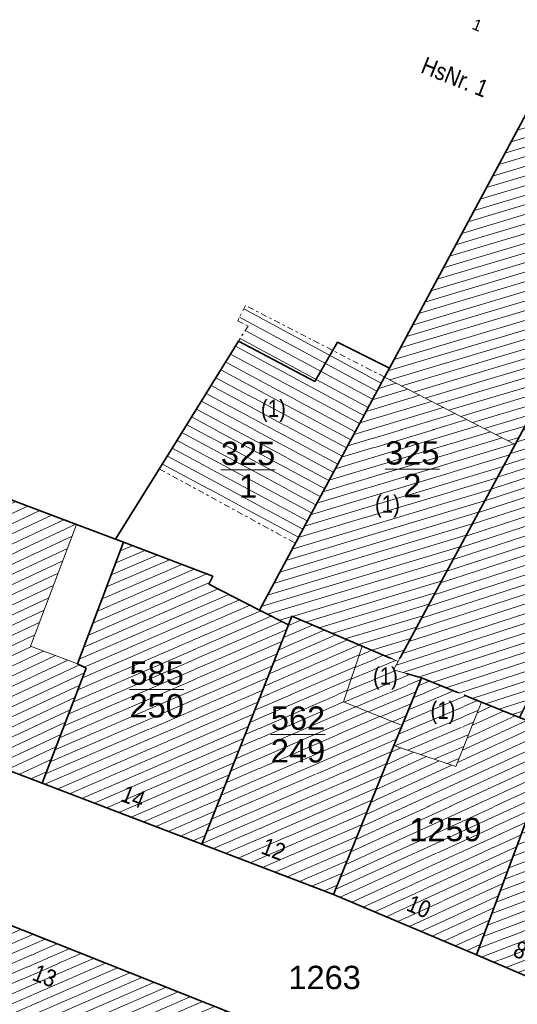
# Model space of a CAD drawing. Header units: metres. Extents: x 32365810 to 32367010, y 5620411 to 5622366.
# Tile 29 of 198: x 32365974 to 32365994, y 5622096 to 5622136. Entities that reach past the tile are written whole.
import ezdxf

# ---------------------------------------------------------------- set-up
doc = ezdxf.new("R2010")
doc.units = ezdxf.units.M
for name, pattern in [('1600.1047', [0]), ('1600.2028', [0]), ('1600.2505', [0]), ('1600.8201', [0.5, 0.25, -0.125, 0, -0.125])]:
    doc.linetypes.add(name, pattern=pattern)
doc.layers.get('0').update_dxf_attribs({"color": 1, "linetype": 'CONTINUOUS'})
for name, color, linetype in [('Ebene 32', 7, 'CONTINUOUS'), ('Flurstücke_Grenzpunkte', 11, 'CONTINUOUS'), ('Gebäude', 31, 'CONTINUOUS'), ('Lagebezeichnungen', 12, 'CONTINUOUS')]:
    doc.layers.add(name, color=color, linetype=linetype)
doc.styles.add('Flurstücksnummer - K 10 700', font='Arial.ttf')
doc.styles.add('Hausnummern NRW', font='Arial.ttf', dxfattribs={"width": 0.85})
doc.styles.add('Koordinaten der Kartenecken - N 6 380', font='Arial.ttf')

# ---------------------------------------------------------------- blocks, each defined once
blk = doc.blocks.new('O923')
at = {"layer": 'Flurstücke_Grenzpunkte', "color": 7, "linetype": '1600.2028', "lineweight": 35}
for p, q in [((32365995.527, 5622106.666), (32365992.176, 5622097.646)), ((32365995.527, 5622106.666), (32365999.238, 5622105.216)), ((32365995.24, 5622096.35), (32365999.238, 5622105.216)), ((32365992.176, 5622097.646), (32365995.24, 5622096.35))]:
    blk.add_line(p, q, dxfattribs=at)
at = {"layer": 'Flurstücke_Grenzpunkte', "color": 7, "lineweight": 18, "insert": (32365995.613, 5622101.336), "char_height": 0.95, "attachment_point": 8, "line_spacing_factor": 0.69, "style": 'Flurstücksnummer - K 10 700', "bg_fill": 2}
blk.add_mtext('1258', dxfattribs=at)
blk = doc.blocks.new('O968')
at = {"layer": 'Flurstücke_Grenzpunkte', "color": 7, "linetype": '1600.2028', "lineweight": 35}
for p, q in [((32365984.665, 5622111.432), (32365984.525, 5622111.077)), ((32365987.528, 5622110.211), (32365984.665, 5622111.432)), ((32365984.525, 5622111.077), (32365980.988, 5622102.155)), ((32365988.984, 5622109.591), (32365987.528, 5622110.211)), ((32365988.801, 5622109.251), (32365988.984, 5622109.591)), ((32365989.936, 5622108.92), (32365988.801, 5622109.251)), ((32365989.149, 5622106.979), (32365989.936, 5622108.92)), ((32365988.82, 5622106.167), (32365989.149, 5622106.979)), ((32365986.362, 5622100.105), (32365988.82, 5622106.167)), ((32365980.988, 5622102.155), (32365986.362, 5622100.105))]:
    blk.add_line(p, q, dxfattribs=at)
at = {"layer": 'Flurstücke_Grenzpunkte', "color": 7, "lineweight": 18, "insert": (32365984.909, 5622106.621), "char_height": 0.95, "attachment_point": 5, "line_spacing_factor": 0.69, "style": 'Flurstücksnummer - K 10 700', "bg_fill": 2}
blk.add_mtext('\\S562/249;', dxfattribs=at)
blk = doc.blocks.new('O982')
at = {"layer": 'Flurstücke_Grenzpunkte', "color": 7, "linetype": '1600.2028', "lineweight": 35}
for p, q in [((32365989.149, 5622106.979), (32365989.936, 5622108.92)), ((32365992.39, 5622107.93), (32365989.936, 5622108.92)), ((32365993.935, 5622107.308), (32365992.39, 5622107.93)), ((32365993.935, 5622107.308), (32365995.527, 5622106.666)), ((32365988.82, 5622106.167), (32365989.149, 5622106.979)), ((32365995.527, 5622106.666), (32365992.176, 5622097.646)), ((32365986.362, 5622100.105), (32365988.82, 5622106.167)), ((32365986.362, 5622100.105), (32365992.176, 5622097.646))]:
    blk.add_line(p, q, dxfattribs=at)
at = {"layer": 'Flurstücke_Grenzpunkte', "color": 7, "lineweight": 18, "insert": (32365990.917, 5622102.262), "char_height": 0.95, "attachment_point": 8, "line_spacing_factor": 0.69, "style": 'Flurstücksnummer - K 10 700', "bg_fill": 2}
blk.add_mtext('1259', dxfattribs=at)
blk = doc.blocks.new('O1065')
at = {"layer": 'Flurstücke_Grenzpunkte', "color": 7, "linetype": '1600.2028', "lineweight": 35}
for p, q in [((32365994.993, 5622133.359), (32365988.631, 5622121.531)), ((32366000.648, 5622131.201), (32365994.993, 5622133.359)), ((32365993.753, 5622118.426), (32366000.648, 5622131.201)), ((32365988.631, 5622121.531), (32365988.434, 5622121.164)), ((32365988.434, 5622121.164), (32365983.337, 5622111.685)), ((32365988.984, 5622109.591), (32365993.753, 5622118.426)), ((32365983.337, 5622111.685), (32365984.525, 5622111.077)), ((32365984.665, 5622111.432), (32365984.525, 5622111.077)), ((32365987.528, 5622110.211), (32365984.665, 5622111.432)), ((32365988.984, 5622109.591), (32365987.528, 5622110.211))]:
    blk.add_line(p, q, dxfattribs=at)
at = {"layer": 'Flurstücke_Grenzpunkte', "color": 7, "lineweight": 18, "insert": (32365989.565, 5622117.416), "char_height": 0.95, "attachment_point": 5, "line_spacing_factor": 0.69, "style": 'Flurstücksnummer - K 10 700', "bg_fill": 2}
blk.add_mtext('\\S325/2;', dxfattribs=at)
blk = doc.blocks.new('O1146')
at = {"layer": 'Flurstücke_Grenzpunkte', "color": 7, "linetype": '1600.2028', "lineweight": 35}
for p, q in [((32365967.082, 5622091.89), (32365970.728, 5622099.825)), ((32365983.436, 5622094.788), (32365970.728, 5622099.825)), ((32365989.335, 5622092.19), (32365983.436, 5622094.788)), ((32365985.091, 5622084.59), (32365989.335, 5622092.19)), ((32365963.371, 5622083.814), (32365967.082, 5622091.89)), ((32365983.402, 5622081.978), (32365985.091, 5622084.59)), ((32365963.371, 5622083.814), (32365974.469, 5622077.945)), ((32365983.049, 5622081.245), (32365983.402, 5622081.978)), ((32365979.429, 5622075.101), (32365983.049, 5622081.245)), ((32365974.469, 5622077.945), (32365978.028, 5622075.987)), ((32365978.028, 5622075.987), (32365979.429, 5622075.101))]:
    blk.add_line(p, q, dxfattribs=at)
at = {"layer": 'Flurstücke_Grenzpunkte', "color": 7, "lineweight": 18, "insert": (32365975.065, 5622087.68), "char_height": 0.95, "attachment_point": 8, "line_spacing_factor": 0.69, "style": 'Flurstücksnummer - K 10 700', "bg_fill": 2}
blk.add_mtext('1298', dxfattribs=at)
blk = doc.blocks.new('O1370')
at = {"layer": 'Flurstücke_Grenzpunkte', "color": 7, "linetype": '1600.2028', "lineweight": 35}
for p, q in [((32365971.001, 5622117.02), (32365967.461, 5622107.313)), ((32365972.837, 5622116.324), (32365971.001, 5622117.02)), ((32365975.893, 5622115.165), (32365972.837, 5622116.324)), ((32365977.481, 5622114.564), (32365975.893, 5622115.165)), ((32365975.924, 5622109.491), (32365977.805, 5622114.442)), ((32365977.805, 5622114.442), (32365977.481, 5622114.564)), ((32365974.484, 5622104.635), (32365976.285, 5622109.323)), ((32365976.285, 5622109.323), (32365975.924, 5622109.491)), ((32365967.461, 5622107.313), (32365974.484, 5622104.635))]:
    blk.add_line(p, q, dxfattribs=at)
at = {"layer": 'Flurstücke_Grenzpunkte', "color": 7, "lineweight": 18, "insert": (32365971.909, 5622112.448), "char_height": 0.95, "attachment_point": 5, "line_spacing_factor": 0.69, "style": 'Flurstücksnummer - K 10 700', "bg_fill": 2}
blk.add_mtext('\\S586/251;', dxfattribs=at)
blk = doc.blocks.new('O1409')
at = {"layer": 'Flurstücke_Grenzpunkte', "color": 7, "linetype": '1600.2028', "lineweight": 35}
for p, q in [((32365993.753, 5622118.426), (32366000.648, 5622131.201)), ((32366002.503, 5622130.493), (32366000.648, 5622131.201)), ((32366005.816, 5622129.229), (32366002.503, 5622130.493)), ((32366005.816, 5622129.229), (32365998.045, 5622114.014)), ((32365988.984, 5622109.591), (32365993.753, 5622118.426)), ((32365997.66, 5622114.182), (32365995.593, 5622110.65)), ((32365998.045, 5622114.014), (32365997.66, 5622114.182)), ((32365995.593, 5622110.65), (32365993.935, 5622107.308)), ((32365988.801, 5622109.251), (32365988.984, 5622109.591)), ((32365989.936, 5622108.92), (32365988.801, 5622109.251)), ((32365992.39, 5622107.93), (32365989.936, 5622108.92)), ((32365993.935, 5622107.308), (32365992.39, 5622107.93))]:
    blk.add_line(p, q, dxfattribs=at)
at = {"layer": 'Flurstücke_Grenzpunkte', "color": 7, "lineweight": 18, "insert": (32365996.787, 5622117.723), "char_height": 0.95, "attachment_point": 8, "line_spacing_factor": 0.69, "style": 'Flurstücksnummer - K 10 700', "bg_fill": 2}
blk.add_mtext('326', dxfattribs=at)
blk = doc.blocks.new('O1556')
at = {"layer": 'Flurstücke_Grenzpunkte', "color": 7, "linetype": '1600.2028', "lineweight": 35}
for p, q in [((32365967.461, 5622107.313), (32365974.484, 5622104.635)), ((32365980.988, 5622102.155), (32365974.484, 5622104.635)), ((32365980.988, 5622102.155), (32365986.362, 5622100.105)), ((32365986.362, 5622100.105), (32365992.176, 5622097.646)), ((32365983.436, 5622094.788), (32365970.728, 5622099.825)), ((32365992.176, 5622097.646), (32365995.24, 5622096.35))]:
    blk.add_line(p, q, dxfattribs=at)
at = {"layer": 'Flurstücke_Grenzpunkte', "color": 7, "lineweight": 18, "insert": (32365985.993, 5622096.242), "char_height": 0.95, "attachment_point": 8, "line_spacing_factor": 0.69, "style": 'Flurstücksnummer - K 10 700', "bg_fill": 2}
blk.add_mtext('1263', dxfattribs=at)
blk = doc.blocks.new('O1596')
at = {"layer": 'Flurstücke_Grenzpunkte', "color": 7, "linetype": '1600.2028', "lineweight": 35}
for p, q in [((32365982.488, 5622122.623), (32365979.813, 5622118.316)), ((32365985.593, 5622120.981), (32365982.488, 5622122.623)), ((32365986.512, 5622122.593), (32365985.593, 5622120.981)), ((32365988.631, 5622121.531), (32365986.512, 5622122.593)), ((32365988.631, 5622121.531), (32365988.434, 5622121.164)), ((32365988.434, 5622121.164), (32365983.337, 5622111.685)), ((32365979.813, 5622118.316), (32365977.481, 5622114.564)), ((32365977.805, 5622114.442), (32365977.481, 5622114.564)), ((32365977.805, 5622114.442), (32365981.442, 5622113.063)), ((32365981.442, 5622113.063), (32365981.272, 5622112.74)), ((32365981.272, 5622112.74), (32365983.337, 5622111.685))]:
    blk.add_line(p, q, dxfattribs=at)
at = {"layer": 'Flurstücke_Grenzpunkte', "color": 7, "lineweight": 18, "insert": (32365982.875, 5622117.395), "char_height": 0.95, "attachment_point": 5, "line_spacing_factor": 0.69, "style": 'Flurstücksnummer - K 10 700', "bg_fill": 2}
blk.add_mtext('\\S325/1;', dxfattribs=at)
blk = doc.blocks.new('O1971')
at = {"layer": 'Flurstücke_Grenzpunkte', "color": 7, "linetype": '1600.2028', "lineweight": 35}
for p, q in [((32365975.924, 5622109.491), (32365977.805, 5622114.442)), ((32365977.805, 5622114.442), (32365981.442, 5622113.063)), ((32365981.442, 5622113.063), (32365981.272, 5622112.74)), ((32365981.272, 5622112.74), (32365983.337, 5622111.685)), ((32365983.337, 5622111.685), (32365984.525, 5622111.077)), ((32365984.525, 5622111.077), (32365980.988, 5622102.155)), ((32365974.484, 5622104.635), (32365976.285, 5622109.323)), ((32365976.285, 5622109.323), (32365975.924, 5622109.491)), ((32365980.988, 5622102.155), (32365974.484, 5622104.635))]:
    blk.add_line(p, q, dxfattribs=at)
at = {"layer": 'Flurstücke_Grenzpunkte', "color": 7, "lineweight": 18, "insert": (32365979.153, 5622108.454), "char_height": 0.95, "attachment_point": 5, "line_spacing_factor": 0.69, "style": 'Flurstücksnummer - K 10 700', "bg_fill": 2}
blk.add_mtext('\\S585/250;', dxfattribs=at)
blk = doc.blocks.new('O2177')
at = {"layer": 'Gebäude', "color": 7, "linetype": '1600.2505', "lineweight": 18}
for p, q in [((32365970.728, 5622099.825), (32365967.082, 5622091.89)), ((32365983.436, 5622094.788), (32365970.728, 5622099.825)), ((32365989.335, 5622092.19), (32365983.436, 5622094.788)), ((32365985.091, 5622084.59), (32365989.335, 5622092.19)), ((32365967.082, 5622091.89), (32365963.371, 5622083.814)), ((32365983.402, 5622081.978), (32365985.091, 5622084.59)), ((32365963.371, 5622083.814), (32365974.469, 5622077.945)), ((32365983.049, 5622081.245), (32365983.402, 5622081.978)), ((32365979.429, 5622075.101), (32365983.049, 5622081.245)), ((32365974.469, 5622077.945), (32365978.028, 5622075.987)), ((32365978.028, 5622075.987), (32365979.429, 5622075.101))]:
    blk.add_line(p, q, dxfattribs=at)
at = {"layer": 'Lagebezeichnungen', "color": 7, "lineweight": 18, "char_height": 0.7, "attachment_point": 8, "line_spacing_factor": 0.69, "style": 'Hausnummern NRW', "bg_fill": 2}
for s, insert, rotation in [('13', (32365974.461, 5622096.464), 338.3901), ('11', (32365984.026, 5622092.612), 335.845)]:
    blk.add_mtext(s, dxfattribs=dict(at, insert=insert, rotation=rotation))
blk = doc.blocks.new('O2193')
at = {"layer": 'Gebäude', "color": 7, "linetype": '1600.2505', "lineweight": 18}
for p, q in [((32365977.805, 5622114.442), (32365975.924, 5622109.491)), ((32365981.442, 5622113.063), (32365977.805, 5622114.442)), ((32365981.272, 5622112.74), (32365981.442, 5622113.063)), ((32365983.337, 5622111.685), (32365981.272, 5622112.74)), ((32365984.525, 5622111.077), (32365983.337, 5622111.685)), ((32365980.988, 5622102.155), (32365984.525, 5622111.077)), ((32365976.285, 5622109.323), (32365974.484, 5622104.635)), ((32365975.924, 5622109.491), (32365976.285, 5622109.323)), ((32365974.484, 5622104.635), (32365980.988, 5622102.155))]:
    blk.add_line(p, q, dxfattribs=at)
at = {"layer": 'Lagebezeichnungen', "color": 7, "lineweight": 18, "insert": (32365978.074, 5622103.76), "char_height": 0.7, "attachment_point": 8, "rotation": 339.135, "line_spacing_factor": 0.69, "style": 'Hausnummern NRW', "bg_fill": 2}
blk.add_mtext('14', dxfattribs=at)
blk = doc.blocks.new('O2225')
at = {"layer": 'Gebäude', "color": 7, "linetype": '1600.2505', "lineweight": 18}
for p, q in [((32365994.993, 5622133.359), (32365988.631, 5622121.531)), ((32366000.648, 5622131.201), (32365994.993, 5622133.359)), ((32365993.753, 5622118.426), (32366000.648, 5622131.201)), ((32365988.631, 5622121.531), (32365988.434, 5622121.164)), ((32365988.434, 5622121.164), (32365993.753, 5622118.426))]:
    blk.add_line(p, q, dxfattribs=at)
at = {"layer": 'Lagebezeichnungen', "color": 7, "lineweight": 18, "insert": (32365996.978, 5622130.708), "char_height": 0.7, "attachment_point": 8, "rotation": 338.88, "line_spacing_factor": 0.69, "style": 'Hausnummern NRW', "bg_fill": 2}
blk.add_mtext('39', dxfattribs=at)
blk = doc.blocks.new('O2304')
at = {"layer": 'Gebäude', "color": 7, "linetype": '1600.2505', "lineweight": 18}
for p, q in [((32365971.001, 5622117.02), (32365967.461, 5622107.313)), ((32365972.837, 5622116.324), (32365971.001, 5622117.02)), ((32365975.893, 5622115.165), (32365972.837, 5622116.324)), ((32365974.015, 5622110.216), (32365975.893, 5622115.165)), ((32365975.924, 5622109.491), (32365974.015, 5622110.216)), ((32365976.285, 5622109.323), (32365974.484, 5622104.635)), ((32365975.924, 5622109.491), (32365976.285, 5622109.323)), ((32365967.461, 5622107.313), (32365974.484, 5622104.635))]:
    blk.add_line(p, q, dxfattribs=at)
at = {"layer": 'Lagebezeichnungen', "color": 7, "lineweight": 18, "insert": (32365970.884, 5622106.553), "char_height": 0.7, "attachment_point": 8, "rotation": 339.135, "line_spacing_factor": 0.69, "style": 'Hausnummern NRW', "bg_fill": 2}
blk.add_mtext('16', dxfattribs=at)
blk = doc.blocks.new('O2479')
at = {"layer": 'Gebäude', "color": 7, "linetype": '1600.2505', "lineweight": 18}
for p, q in [((32365987.528, 5622110.211), (32365986.76, 5622107.948)), ((32365988.984, 5622109.591), (32365987.528, 5622110.211)), ((32365988.801, 5622109.251), (32365988.984, 5622109.591)), ((32365989.936, 5622108.92), (32365988.801, 5622109.251)), ((32365989.149, 5622106.979), (32365989.936, 5622108.92)), ((32365986.76, 5622107.948), (32365989.149, 5622106.979))]:
    blk.add_line(p, q, dxfattribs=at)
at = {"layer": 'Ebene 32', "color": 7, "lineweight": 18, "insert": (32365988.47, 5622108.441), "char_height": 0.7, "attachment_point": 8, "line_spacing_factor": 0.69, "style": 'Hausnummern NRW', "bg_fill": 2}
blk.add_mtext('(1)', dxfattribs=at)
blk = doc.blocks.new('O2516')
at = {"layer": 'Gebäude', "color": 7, "linetype": '1600.2505', "lineweight": 18}
for p, q in [((32365993.753, 5622118.426), (32366000.648, 5622131.201)), ((32366002.503, 5622130.493), (32366000.648, 5622131.201)), ((32366005.816, 5622129.229), (32366002.503, 5622130.493)), ((32365998.045, 5622114.014), (32366005.816, 5622129.229)), ((32365993.753, 5622118.426), (32365988.984, 5622109.591)), ((32365995.593, 5622110.65), (32365997.66, 5622114.182)), ((32365997.66, 5622114.182), (32365998.045, 5622114.014)), ((32365993.935, 5622107.308), (32365995.593, 5622110.65)), ((32365988.801, 5622109.251), (32365988.984, 5622109.591)), ((32365989.936, 5622108.92), (32365988.801, 5622109.251)), ((32365989.936, 5622108.92), (32365992.39, 5622107.93)), ((32365992.39, 5622107.93), (32365993.935, 5622107.308))]:
    blk.add_line(p, q, dxfattribs=at)
at = {"layer": 'Lagebezeichnungen', "color": 7, "lineweight": 18, "insert": (32366002.495, 5622128.583), "char_height": 0.7, "attachment_point": 8, "rotation": 339.189, "line_spacing_factor": 0.69, "style": 'Hausnummern NRW', "bg_fill": 2}
blk.add_mtext('37', dxfattribs=at)
blk = doc.blocks.new('O2648')
at = {"layer": 'Gebäude', "color": 7, "linetype": '1600.2505', "lineweight": 18}
for p, q in [((32365984.665, 5622111.432), (32365984.525, 5622111.077)), ((32365987.528, 5622110.211), (32365984.665, 5622111.432)), ((32365980.988, 5622102.155), (32365984.525, 5622111.077)), ((32365987.528, 5622110.211), (32365986.76, 5622107.948)), ((32365986.76, 5622107.948), (32365989.149, 5622106.979)), ((32365988.82, 5622106.167), (32365989.149, 5622106.979)), ((32365986.362, 5622100.105), (32365988.82, 5622106.167)), ((32365980.988, 5622102.155), (32365986.362, 5622100.105))]:
    blk.add_line(p, q, dxfattribs=at)
at = {"layer": 'Lagebezeichnungen', "color": 7, "lineweight": 18, "insert": (32365983.791, 5622101.627), "char_height": 0.7, "attachment_point": 8, "rotation": 339.135, "line_spacing_factor": 0.69, "style": 'Hausnummern NRW', "bg_fill": 2}
blk.add_mtext('12', dxfattribs=at)
blk = doc.blocks.new('O2768')
at = {"layer": 'Gebäude', "color": 7, "linetype": '1600.8201', "lineweight": 18}
for p, q in [((32365982.771, 5622124.08), (32365982.453, 5622123.461)), ((32365988.434, 5622121.164), (32365982.771, 5622124.08)), ((32365982.453, 5622123.461), (32365982.873, 5622123.243)), ((32365982.873, 5622123.243), (32365982.488, 5622122.623)), ((32365982.488, 5622122.623), (32365979.813, 5622118.316)), ((32365984.797, 5622114.407), (32365988.434, 5622121.164)), ((32365979.813, 5622118.316), (32365979.27, 5622117.424)), ((32365979.27, 5622117.424), (32365984.797, 5622114.407))]:
    blk.add_line(p, q, dxfattribs=at)
at = {"layer": 'Ebene 32', "color": 7, "lineweight": 18, "insert": (32365983.909, 5622119.332), "char_height": 0.7, "attachment_point": 8, "line_spacing_factor": 0.69, "style": 'Hausnummern NRW', "bg_fill": 2}
blk.add_mtext('(1)', dxfattribs=at)
blk = doc.blocks.new('O3137')
at = {"layer": 'Gebäude', "color": 7, "linetype": '1600.2505', "lineweight": 18}
for p, q in [((32365992.39, 5622107.93), (32365991.338, 5622105.323)), ((32365992.39, 5622107.93), (32365993.935, 5622107.308)), ((32365995.527, 5622106.666), (32365993.935, 5622107.308)), ((32365992.176, 5622097.646), (32365995.527, 5622106.666)), ((32365986.362, 5622100.105), (32365988.82, 5622106.167)), ((32365991.338, 5622105.323), (32365988.82, 5622106.167)), ((32365986.362, 5622100.105), (32365992.176, 5622097.646))]:
    blk.add_line(p, q, dxfattribs=at)
at = {"layer": 'Lagebezeichnungen', "color": 7, "lineweight": 18, "insert": (32365989.7, 5622099.286), "char_height": 0.7, "attachment_point": 8, "rotation": 337.102, "line_spacing_factor": 0.69, "style": 'Hausnummern NRW', "bg_fill": 2}
blk.add_mtext('10', dxfattribs=at)
blk = doc.blocks.new('O3144')
at = {"layer": 'Gebäude', "color": 7, "linetype": '1600.2505', "lineweight": 18}
for p, q in [((32365989.149, 5622106.979), (32365989.936, 5622108.92)), ((32365989.936, 5622108.92), (32365992.39, 5622107.93)), ((32365992.39, 5622107.93), (32365991.338, 5622105.323)), ((32365988.82, 5622106.167), (32365989.149, 5622106.979)), ((32365991.338, 5622105.323), (32365988.82, 5622106.167))]:
    blk.add_line(p, q, dxfattribs=at)
at = {"layer": 'Ebene 32', "color": 7, "lineweight": 18, "insert": (32365990.815, 5622107.045), "char_height": 0.7, "attachment_point": 8, "line_spacing_factor": 0.69, "style": 'Hausnummern NRW', "bg_fill": 2}
blk.add_mtext('(1)', dxfattribs=at)
blk = doc.blocks.new('O3190')
at = {"layer": 'Gebäude', "color": 7, "linetype": '1600.2505', "lineweight": 18}
for p, q in [((32365992.176, 5622097.646), (32365995.527, 5622106.666)), ((32365999.238, 5622105.216), (32365995.527, 5622106.666)), ((32365999.238, 5622105.216), (32365995.24, 5622096.35)), ((32365992.176, 5622097.646), (32365995.24, 5622096.35))]:
    blk.add_line(p, q, dxfattribs=at)
at = {"layer": 'Lagebezeichnungen', "color": 7, "lineweight": 18, "insert": (32365993.83, 5622097.517), "char_height": 0.7, "attachment_point": 8, "rotation": 337.102, "line_spacing_factor": 0.69, "style": 'Hausnummern NRW', "bg_fill": 2}
blk.add_mtext('8', dxfattribs=at)
blk = doc.blocks.new('O3211')
at = {"layer": 'Gebäude', "color": 7, "linetype": '1600.2505', "lineweight": 18}
for p, q in [((32365988.434, 5622121.164), (32365983.337, 5622111.685)), ((32365988.434, 5622121.164), (32365993.753, 5622118.426)), ((32365993.753, 5622118.426), (32365988.984, 5622109.591)), ((32365984.525, 5622111.077), (32365983.337, 5622111.685)), ((32365984.665, 5622111.432), (32365984.525, 5622111.077)), ((32365987.528, 5622110.211), (32365984.665, 5622111.432)), ((32365988.984, 5622109.591), (32365987.528, 5622110.211))]:
    blk.add_line(p, q, dxfattribs=at)
at = {"layer": 'Ebene 32', "color": 7, "lineweight": 18, "insert": (32365988.554, 5622115.441), "char_height": 0.7, "attachment_point": 8, "line_spacing_factor": 0.69, "style": 'Hausnummern NRW', "bg_fill": 2}
blk.add_mtext('(1)', dxfattribs=at)
blk = doc.blocks.new('*X1089')
at = {"color": 253, "linetype": '1600.1047', "lineweight": 18, "true_color": 0xb2b2b2}
for p, q in [((32365970.525975, 5622099.385322), (32365971.153199, 5622099.656466)), ((32365970.057484, 5622098.365717), (32365972.139226, 5622099.26564)), ((32365970.29173, 5622098.87552), (32365971.646212, 5622099.461053)), ((32365969.588993, 5622097.346113), (32365973.125254, 5622098.874814)), ((32365969.823238, 5622097.855915), (32365972.63224, 5622099.070227)), ((32365969.120501, 5622096.326508), (32365974.111282, 5622098.483987)), ((32365969.354747, 5622096.83631), (32365973.618268, 5622098.6794)), ((32365968.65201, 5622095.306903), (32365975.097309, 5622098.093161)), ((32365968.886256, 5622095.816706), (32365974.604296, 5622098.288574)), ((32365968.183519, 5622094.287298), (32365976.083337, 5622097.702334)), ((32365968.417764, 5622094.797101), (32365975.590323, 5622097.897748)), ((32365967.715027, 5622093.267694), (32365977.069365, 5622097.311508)), ((32365967.949273, 5622093.777496), (32365976.576351, 5622097.506921)), ((32365967.246536, 5622092.248089), (32365978.055392, 5622096.920682)), ((32365967.480782, 5622092.757891), (32365977.562379, 5622097.116095)), ((32365966.778023, 5622091.228475), (32365979.04142, 5622096.529855)), ((32365967.012285, 5622091.738285), (32365978.548406, 5622096.725269)), ((32365966.309498, 5622090.208856), (32365980.027448, 5622096.139029)), ((32365966.54376, 5622090.718665), (32365979.534434, 5622096.334442)), ((32365965.840973, 5622089.189236), (32365981.013476, 5622095.748203)), ((32365966.075235, 5622089.699046), (32365980.520462, 5622095.943616)), ((32365965.372448, 5622088.169617), (32365981.999503, 5622095.357376)), ((32365965.606711, 5622088.679427), (32365981.506489, 5622095.552789)), ((32365964.903923, 5622087.149998), (32365982.985531, 5622094.96655)), ((32365965.138186, 5622087.659808), (32365982.492517, 5622095.161963)), ((32365964.435398, 5622086.130379), (32365983.944527, 5622094.564038)), ((32365964.669661, 5622086.640188), (32365983.476397, 5622094.770208)), ((32365963.966874, 5622085.11076), (32365984.880786, 5622094.151697)), ((32365964.201136, 5622085.620569), (32365984.412656, 5622094.357867)), ((32365963.498349, 5622084.09114), (32365985.817044, 5622093.739356)), ((32365963.732611, 5622084.60095), (32365985.348915, 5622093.945526)), ((32365963.564992, 5622083.71141), (32365986.285174, 5622093.533185)), ((32365963.990055, 5622083.486622), (32365986.753303, 5622093.327014)), ((32365964.415118, 5622083.261835), (32365987.221432, 5622093.120844)), ((32365964.840181, 5622083.037047), (32365987.689562, 5622092.914673)), ((32365965.265244, 5622082.812259), (32365988.157691, 5622092.708503)), ((32365965.690308, 5622082.587471), (32365988.625821, 5622092.502332)), ((32365966.115371, 5622082.362683), (32365989.09395, 5622092.296162)), ((32365966.540434, 5622082.137896), (32365989.18912, 5622091.928763)), ((32365966.965497, 5622081.913108), (32365988.888385, 5622091.390218)), ((32365967.39056, 5622081.68832), (32365988.58765, 5622090.851673)), ((32365967.815623, 5622081.463532), (32365988.286915, 5622090.313128)), ((32365968.240686, 5622081.238744), (32365987.98618, 5622089.774582)), ((32365968.665749, 5622081.013956), (32365987.685445, 5622089.236037)), ((32365969.090812, 5622080.789169), (32365987.38471, 5622088.697492)), ((32365969.515875, 5622080.564381), (32365987.083975, 5622088.158947)), ((32365969.940938, 5622080.339593), (32365986.78324, 5622087.620402)), ((32365970.366001, 5622080.114805), (32365986.482505, 5622087.081856)), ((32365970.791065, 5622079.890017), (32365986.18177, 5622086.543311)), ((32365971.216128, 5622079.665229), (32365985.881035, 5622086.004766)), ((32365971.641191, 5622079.440442), (32365985.5803, 5622085.466221)), ((32365972.066254, 5622079.215654), (32365985.279565, 5622084.927675)), ((32365972.491317, 5622078.990866), (32365984.954237, 5622084.378499)), ((32365972.91638, 5622078.766078), (32365984.587565, 5622083.811449)), ((32365973.341443, 5622078.54129), (32365984.220894, 5622083.2444)), ((32365973.766506, 5622078.316503), (32365983.854222, 5622082.677351)), ((32365974.191569, 5622078.091715), (32365983.487551, 5622082.110302)), ((32365974.613428, 5622077.865542), (32365983.211499, 5622081.582427)), ((32365975.029267, 5622077.636766), (32365982.937248, 5622081.055331)), ((32365975.445106, 5622077.407991), (32365982.614278, 5622080.507174)), ((32365975.860944, 5622077.179215), (32365982.291308, 5622079.959016)), ((32365976.276783, 5622076.95044), (32365981.968337, 5622079.410859)), ((32365976.692622, 5622076.721664), (32365981.645367, 5622078.862702)), ((32365977.10846, 5622076.492889), (32365981.322397, 5622078.314544)), ((32365977.524299, 5622076.264113), (32365980.999426, 5622077.766387)), ((32365977.940137, 5622076.035338), (32365980.676456, 5622077.218229)), ((32365978.330639, 5622075.795609), (32365980.353486, 5622076.670072)), ((32365978.714353, 5622075.552947), (32365980.030515, 5622076.121914)), ((32365979.098067, 5622075.310284), (32365979.707545, 5622075.573757))]:
    blk.add_line(p, q, dxfattribs=at)
blk = doc.blocks.new('*X1095')
at = {"color": 253, "linetype": '1600.1047', "lineweight": 18, "true_color": 0xb2b2b2}
for p, q in [((32365978.671978, 5622114.113278), (32365977.485235, 5622113.600344)), ((32365978.168478, 5622114.304184), (32365977.67094, 5622114.089138)), ((32365979.678977, 5622113.731465), (32365977.113827, 5622112.622757)), ((32365979.175477, 5622113.922372), (32365977.299531, 5622113.111551)), ((32365980.685976, 5622113.349653), (32365976.742419, 5622111.645169)), ((32365980.182476, 5622113.540559), (32365976.928123, 5622112.133963)), ((32365981.189475, 5622113.158747), (32365976.556715, 5622111.156376)), ((32365981.656515, 5622112.543553), (32365976.185307, 5622110.178788)), ((32365981.303263, 5622112.799399), (32365976.371011, 5622110.667582)), ((32365982.089684, 5622112.322249), (32365975.999603, 5622109.689995)), ((32365982.522853, 5622112.100944), (32365976.193845, 5622109.365421)), ((32365983.389143, 5622111.658314), (32365975.946303, 5622108.441371)), ((32365982.956022, 5622111.87964), (32365976.134497, 5622108.931241)), ((32365984.254665, 5622111.215353), (32365975.569913, 5622107.461631)), ((32365983.821904, 5622111.436834), (32365975.758108, 5622107.951501)), ((32365984.451645, 5622110.891962), (32365975.381719, 5622106.971761)), ((32365984.2562, 5622110.398959), (32365975.193524, 5622106.48189)), ((32365984.060756, 5622109.905955), (32365975.00533, 5622105.99202)), ((32365983.865312, 5622109.412952), (32365974.817135, 5622105.50215)), ((32365983.669867, 5622108.919948), (32365974.628941, 5622105.01228)), ((32365983.474423, 5622108.426944), (32365974.599417, 5622104.590991)), ((32365983.278979, 5622107.933941), (32365975.101589, 5622104.399511)), ((32365983.083535, 5622107.440937), (32365975.603761, 5622104.208031)), ((32365982.88809, 5622106.947934), (32365976.105933, 5622104.016551)), ((32365982.692646, 5622106.45493), (32365976.608105, 5622103.825071)), ((32365982.497202, 5622105.961926), (32365977.110277, 5622103.633591)), ((32365982.301757, 5622105.468923), (32365977.612449, 5622103.44211)), ((32365982.106313, 5622104.975919), (32365978.114621, 5622103.25063)), ((32365981.910869, 5622104.482915), (32365978.616793, 5622103.05915)), ((32365981.715425, 5622103.989912), (32365979.118965, 5622102.86767)), ((32365981.51998, 5622103.496908), (32365979.621136, 5622102.67619)), ((32365981.324536, 5622103.003905), (32365980.123308, 5622102.48471)), ((32365981.129092, 5622102.510901), (32365980.62548, 5622102.29323))]:
    blk.add_line(p, q, dxfattribs=at)
blk = doc.blocks.new('*X1106')
at = {"color": 253, "linetype": '1600.1047', "lineweight": 18, "true_color": 0xb2b2b2}
for p, q in [((32365995.914931, 5622133.007183), (32365994.590871, 5622132.611376)), ((32365995.339807, 5622133.226655), (32365994.841729, 5622133.077763)), ((32365997.065179, 5622132.568238), (32365994.089154, 5622131.678601)), ((32365996.490055, 5622132.78771), (32365994.340012, 5622132.144988)), ((32365998.215426, 5622132.129292), (32365993.587436, 5622130.745827)), ((32365997.640302, 5622132.348765), (32365993.838295, 5622131.212214)), ((32365999.365674, 5622131.690347), (32365993.085719, 5622129.813053)), ((32365998.79055, 5622131.90982), (32365993.336578, 5622130.27944)), ((32366000.515922, 5622131.251402), (32365992.584002, 5622128.880279)), ((32365999.940798, 5622131.470875), (32365992.834861, 5622129.346666)), ((32366000.453959, 5622130.841483), (32365992.333144, 5622128.413892)), ((32366000.202072, 5622130.374788), (32365992.082285, 5622127.947505)), ((32365999.950185, 5622129.908093), (32365991.831427, 5622127.481117)), ((32365999.698297, 5622129.441399), (32365991.580568, 5622127.01473)), ((32365999.44641, 5622128.974704), (32365991.32971, 5622126.548343)), ((32365999.194523, 5622128.50801), (32365991.078851, 5622126.081956)), ((32365998.942636, 5622128.041315), (32365990.827993, 5622125.615569)), ((32365998.690748, 5622127.57462), (32365990.577134, 5622125.149182)), ((32365998.438861, 5622127.107926), (32365990.326276, 5622124.682795)), ((32365998.186974, 5622126.641231), (32365990.075417, 5622124.216408)), ((32365997.935087, 5622126.174536), (32365989.824558, 5622123.750021)), ((32365997.6832, 5622125.707842), (32365989.5737, 5622123.283634)), ((32365997.431312, 5622125.241147), (32365989.322841, 5622122.817246)), ((32365997.179425, 5622124.774453), (32365989.071983, 5622122.350859)), ((32365996.927538, 5622124.307758), (32365988.821124, 5622121.884472)), ((32365996.675651, 5622123.841063), (32365988.570413, 5622121.418129)), ((32365996.423763, 5622123.374369), (32365988.652812, 5622121.051364)), ((32365996.171876, 5622122.907674), (32365989.133826, 5622120.803759)), ((32365995.919989, 5622122.44098), (32365989.614839, 5622120.556153)), ((32365995.668102, 5622121.974285), (32365990.095852, 5622120.308548)), ((32365995.416214, 5622121.50759), (32365990.576865, 5622120.060942)), ((32365995.164327, 5622121.040896), (32365991.057878, 5622119.813337)), ((32365994.91244, 5622120.574201), (32365991.538891, 5622119.565731)), ((32365994.660553, 5622120.107507), (32365992.019904, 5622119.318126)), ((32365994.408666, 5622119.640812), (32365992.500917, 5622119.07052)), ((32365994.156778, 5622119.174117), (32365992.98193, 5622118.822915)), ((32365993.904891, 5622118.707423), (32365993.462943, 5622118.575309))]:
    blk.add_line(p, q, dxfattribs=at)
blk = doc.blocks.new('*X1127')
at = {"color": 253, "linetype": '1600.1047', "lineweight": 18, "true_color": 0xb2b2b2}
for p, q in [((32365971.456721, 5622116.847243), (32365970.831922, 5622116.556373)), ((32365972.436197, 5622116.475939), (32365970.468525, 5622115.559906)), ((32365971.946459, 5622116.661591), (32365970.650223, 5622116.058139)), ((32365973.415556, 5622116.10458), (32365970.105128, 5622114.563438)), ((32365972.925916, 5622116.290278), (32365970.286827, 5622115.061672)), ((32365974.394835, 5622115.733185), (32365969.741731, 5622113.566971)), ((32365973.905196, 5622115.918883), (32365969.92343, 5622114.065205)), ((32365975.374115, 5622115.361789), (32365969.378334, 5622112.570504)), ((32365974.884475, 5622115.547487), (32365969.560033, 5622113.068738)), ((32365975.863754, 5622115.176091), (32365969.196636, 5622112.07227)), ((32365975.713741, 5622114.692609), (32365969.014937, 5622111.574037)), ((32365975.523096, 5622114.19021), (32365968.833239, 5622111.075803)), ((32365975.33245, 5622113.687811), (32365968.65154, 5622110.57757)), ((32365975.141805, 5622113.185412), (32365968.469842, 5622110.079336)), ((32365974.951159, 5622112.683013), (32365968.288144, 5622109.581103)), ((32365974.760513, 5622112.180615), (32365968.106445, 5622109.082869)), ((32365974.569868, 5622111.678216), (32365967.924747, 5622108.584635)), ((32365974.379222, 5622111.175817), (32365967.743048, 5622108.086402)), ((32365974.188577, 5622110.673418), (32365967.56135, 5622107.588168)), ((32365974.058811, 5622110.199361), (32365967.679683, 5622107.229612)), ((32365974.548146, 5622110.013522), (32365968.168129, 5622107.043358)), ((32365975.037481, 5622109.827682), (32365968.656575, 5622106.857105)), ((32365975.526816, 5622109.641842), (32365969.145021, 5622106.670851)), ((32365976.007678, 5622109.452058), (32365969.633467, 5622106.484598)), ((32365976.212258, 5622109.133654), (32365970.121913, 5622106.298345)), ((32365976.018736, 5622108.629916), (32365970.610359, 5622106.112091)), ((32365975.825214, 5622108.126178), (32365971.098805, 5622105.925838)), ((32365975.631692, 5622107.62244), (32365971.587251, 5622105.739584)), ((32365975.438169, 5622107.118701), (32365972.075697, 5622105.553331)), ((32365975.244647, 5622106.614963), (32365972.564143, 5622105.367077)), ((32365975.051125, 5622106.111225), (32365973.052589, 5622105.180824)), ((32365974.857603, 5622105.607487), (32365973.541035, 5622104.99457)), ((32365974.66408, 5622105.103749), (32365974.029481, 5622104.808317))]:
    blk.add_line(p, q, dxfattribs=at)
blk = doc.blocks.new('*X1178')
at = {"color": 253, "linetype": '1600.1047', "lineweight": 18, "true_color": 0xb2b2b2}
for p, q in [((32365987.397188, 5622109.825548), (32365987.916991, 5622110.045358)), ((32365987.074532, 5622108.874804), (32365988.876463, 5622109.636792)), ((32365987.23586, 5622109.350176), (32365988.396727, 5622109.841075)), ((32365986.913203, 5622108.399431), (32365988.875556, 5622109.229257)), ((32365986.78475, 5622107.937961), (32365989.445394, 5622109.063075)), ((32365987.276192, 5622107.738628), (32365989.908296, 5622108.851673)), ((32365987.767634, 5622107.539295), (32365989.70905, 5622108.360267)), ((32365988.259076, 5622107.339961), (32365989.509804, 5622107.86886)), ((32365988.750518, 5622107.140628), (32365989.310557, 5622107.377453))]:
    blk.add_line(p, q, dxfattribs=at)
blk = doc.blocks.new('*X1189')
at = {"color": 253, "linetype": '1600.1047', "lineweight": 18, "true_color": 0xb2b2b2}
for p, q in [((32366001.513955, 5622130.87049), (32366000.248409, 5622130.460642)), ((32366000.955256, 5622131.083729), (32366000.506218, 5622130.938308)), ((32366002.631379, 5622130.44402), (32365999.732791, 5622129.505308)), ((32366002.072654, 5622130.657251), (32365999.9906, 5622129.982975)), ((32366003.190192, 5622130.230818), (32365999.474982, 5622129.027642)), ((32366004.307818, 5622129.804413), (32365998.959364, 5622128.072309)), ((32366003.749005, 5622130.017615), (32365999.217173, 5622128.549975)), ((32366005.425443, 5622129.378008), (32365998.443746, 5622127.116976)), ((32366004.866631, 5622129.59121), (32365998.701555, 5622127.594642)), ((32366005.743369, 5622129.086794), (32365998.185937, 5622126.639309)), ((32366005.502146, 5622128.614499), (32365997.928128, 5622126.161643)), ((32366005.260923, 5622128.142204), (32365997.670319, 5622125.683976)), ((32366005.0197, 5622127.669909), (32365997.41251, 5622125.20631)), ((32366004.778478, 5622127.197614), (32365997.154701, 5622124.728643)), ((32366004.537255, 5622126.725319), (32365996.896892, 5622124.250977)), ((32366004.296032, 5622126.253024), (32365996.639082, 5622123.77331)), ((32366004.054809, 5622125.780728), (32365996.381273, 5622123.295644)), ((32366003.813586, 5622125.308433), (32365996.123464, 5622122.817977)), ((32366003.572364, 5622124.836138), (32365995.865655, 5622122.340311)), ((32366003.331141, 5622124.363843), (32365995.607846, 5622121.862644)), ((32366003.089918, 5622123.891548), (32365995.350037, 5622121.384978)), ((32366002.848695, 5622123.419253), (32365995.092228, 5622120.907311)), ((32366002.607472, 5622122.946958), (32365994.834419, 5622120.429645)), ((32366002.36625, 5622122.474663), (32365994.57661, 5622119.951978)), ((32366002.125027, 5622122.002368), (32365994.318801, 5622119.474312)), ((32366001.883804, 5622121.530073), (32365994.060992, 5622118.996645)), ((32366001.642581, 5622121.057778), (32365993.803183, 5622118.518979)), ((32366001.401359, 5622120.585483), (32365993.545346, 5622118.041303)), ((32366001.160136, 5622120.113188), (32365993.287503, 5622117.563626)), ((32366000.918913, 5622119.640893), (32365993.02966, 5622117.085948)), ((32366000.67769, 5622119.168598), (32365992.771817, 5622116.60827)), ((32366000.436467, 5622118.696303), (32365992.513974, 5622116.130593)), ((32366000.195245, 5622118.224008), (32365992.256131, 5622115.652915)), ((32365999.954022, 5622117.751713), (32365991.998287, 5622115.175238)), ((32365999.712799, 5622117.279418), (32365991.740444, 5622114.69756)), ((32365999.471576, 5622116.807123), (32365991.482601, 5622114.219883)), ((32365999.230353, 5622116.334828), (32365991.224758, 5622113.742205)), ((32365998.989131, 5622115.862533), (32365990.966915, 5622113.264528)), ((32365998.747908, 5622115.390238), (32365990.709072, 5622112.78685)), ((32365998.506685, 5622114.917943), (32365990.451229, 5622112.309172)), ((32365998.265462, 5622114.445648), (32365990.193385, 5622111.831495)), ((32365997.424167, 5622113.779018), (32365989.935542, 5622111.353817)), ((32365997.139545, 5622113.292668), (32365989.677699, 5622110.87614)), ((32365996.854922, 5622112.806318), (32365989.419856, 5622110.398462)), ((32365996.5703, 5622112.319968), (32365989.162013, 5622109.920785)), ((32365996.285678, 5622111.833618), (32365988.904447, 5622109.443197)), ((32365996.001056, 5622111.347268), (32365989.183594, 5622109.139424)), ((32365995.716434, 5622110.860918), (32365989.824027, 5622108.952655)), ((32365995.461054, 5622110.384039), (32365990.383228, 5622108.739578)), ((32365995.228067, 5622109.914411), (32365990.925217, 5622108.520927)), ((32365994.99508, 5622109.444783), (32365991.467206, 5622108.302276)), ((32365994.762092, 5622108.975155), (32365992.009195, 5622108.083625)), ((32365994.529105, 5622108.505527), (32365992.551369, 5622107.865034)), ((32365994.296118, 5622108.035899), (32365993.09398, 5622107.646585)), ((32365994.063131, 5622107.566271), (32365993.636592, 5622107.428136))]:
    blk.add_line(p, q, dxfattribs=at)
blk = doc.blocks.new('*X1228')
at = {"color": 253, "linetype": '1600.1047', "lineweight": 18, "true_color": 0xb2b2b2}
for p, q in [((32365985.026987, 5622111.277621), (32365984.517179, 5622111.057273)), ((32365985.978497, 5622110.871825), (32365984.126291, 5622110.071265)), ((32365985.502742, 5622111.074723), (32365984.321735, 5622110.564269)), ((32365986.930007, 5622110.46603), (32365983.735402, 5622109.085258)), ((32365986.454252, 5622110.668928), (32365983.930847, 5622109.578262)), ((32365987.405762, 5622110.263132), (32365983.539958, 5622108.592254)), ((32365987.40727, 5622109.855255), (32365983.344514, 5622108.099251)), ((32365987.244794, 5622109.376501), (32365983.149069, 5622107.606247)), ((32365987.082318, 5622108.897747), (32365982.953625, 5622107.113244)), ((32365986.919842, 5622108.418992), (32365982.758181, 5622106.62024)), ((32365987.255509, 5622107.747017), (32365982.367292, 5622105.634233)), ((32365986.767905, 5622107.944794), (32365982.562737, 5622106.127236)), ((32365988.230717, 5622107.351464), (32365981.976404, 5622104.648226)), ((32365987.743113, 5622107.54924), (32365982.171848, 5622105.141229)), ((32365989.125573, 5622106.921181), (32365981.585515, 5622103.662218)), ((32365988.718321, 5622107.153687), (32365981.780959, 5622104.155222)), ((32365988.924907, 5622106.425921), (32365981.390071, 5622103.169215)), ((32365988.724154, 5622105.930622), (32365981.194627, 5622102.676211)), ((32365988.523306, 5622105.435283), (32365980.999182, 5622102.183207)), ((32365988.322457, 5622104.939943), (32365981.461345, 5622101.974435)), ((32365988.121608, 5622104.444604), (32365981.963417, 5622101.782911)), ((32365987.92076, 5622103.949264), (32365982.465488, 5622101.591388)), ((32365987.719911, 5622103.453925), (32365982.96756, 5622101.399864)), ((32365987.519062, 5622102.958585), (32365983.469632, 5622101.208341)), ((32365987.318214, 5622102.463246), (32365983.971703, 5622101.016818)), ((32365987.117365, 5622101.967906), (32365984.473775, 5622100.825294)), ((32365986.916517, 5622101.472567), (32365984.975847, 5622100.633771)), ((32365986.715668, 5622100.977227), (32365985.477918, 5622100.442247)), ((32365986.514819, 5622100.481888), (32365985.97999, 5622100.250724))]:
    blk.add_line(p, q, dxfattribs=at)
blk = doc.blocks.new('*X1262')
at = {"color": 253, "linetype": '1600.1047', "lineweight": 18, "true_color": 0xb2b2b2}
for p, q in [((32365988.303982, 5622120.922447), (32365982.698795, 5622123.939449)), ((32365988.126247, 5622120.592242), (32365982.527404, 5622123.60583)), ((32365987.948512, 5622120.262037), (32365982.757085, 5622123.056332)), ((32365987.770777, 5622119.931832), (32365982.55888, 5622122.737145)), ((32365987.415307, 5622119.271422), (32365982.162426, 5622122.098795)), ((32365987.593042, 5622119.601627), (32365982.360658, 5622122.417968)), ((32365987.237572, 5622118.941217), (32365981.964194, 5622121.779623)), ((32365987.059837, 5622118.611012), (32365981.765962, 5622121.460451)), ((32365986.882102, 5622118.280807), (32365981.56773, 5622121.141279)), ((32365986.526632, 5622117.620398), (32365981.171265, 5622120.502934)), ((32365986.704367, 5622117.950602), (32365981.369497, 5622120.822106)), ((32365986.348897, 5622117.290193), (32365980.973033, 5622120.183762)), ((32365986.171163, 5622116.959988), (32365980.774801, 5622119.86459)), ((32365985.815693, 5622116.299578), (32365980.378337, 5622119.226245)), ((32365985.993428, 5622116.629783), (32365980.576569, 5622119.545417)), ((32365985.637958, 5622115.969373), (32365980.180105, 5622118.907073)), ((32365985.460223, 5622115.639168), (32365979.981872, 5622118.5879)), ((32365985.282488, 5622115.308963), (32365979.78408, 5622118.268492)), ((32365984.927018, 5622114.648553), (32365979.393547, 5622117.626954)), ((32365985.104753, 5622114.978758), (32365979.588813, 5622117.947723))]:
    blk.add_line(p, q, dxfattribs=at)
blk = doc.blocks.new('*X1370')
at = {"color": 253, "linetype": '1600.1047', "lineweight": 18, "true_color": 0xb2b2b2}
for p, q in [((32365992.795683, 5622107.766676), (32365992.217105, 5622107.501542)), ((32365993.754047, 5622107.38085), (32365991.808667, 5622106.489377)), ((32365993.274865, 5622107.573763), (32365992.012886, 5622106.99546)), ((32365995.190604, 5622106.801657), (32365987.6822, 5622103.360921)), ((32365994.711799, 5622106.994743), (32365991.400229, 5622105.477212)), ((32365994.232994, 5622107.187829), (32365991.604448, 5622105.983294)), ((32365995.472069, 5622106.51814), (32365987.47677, 5622102.854283)), ((32365995.28738, 5622106.021007), (32365987.271341, 5622102.347646)), ((32365989.100029, 5622106.073138), (32365988.709349, 5622105.894108)), ((32365990.139805, 5622105.724619), (32365988.298489, 5622104.880833)), ((32365989.619917, 5622105.898878), (32365988.503919, 5622105.387471)), ((32365995.102691, 5622105.523874), (32365987.065911, 5622101.841009)), ((32365991.179582, 5622105.3761), (32365987.88763, 5622103.867558)), ((32365990.659693, 5622105.550359), (32365988.09306, 5622104.374196)), ((32365994.918003, 5622105.026741), (32365986.860481, 5622101.334371)), ((32365994.733314, 5622104.529608), (32365986.655052, 5622100.827734)), ((32365994.548625, 5622104.032475), (32365986.449622, 5622100.321096)), ((32365994.363936, 5622103.535342), (32365986.630448, 5622099.991461)), ((32365994.179248, 5622103.038209), (32365987.098561, 5622099.793475)), ((32365993.994559, 5622102.541077), (32365987.566674, 5622099.59549)), ((32365993.80987, 5622102.043944), (32365988.034787, 5622099.397504)), ((32365993.625181, 5622101.546811), (32365988.502899, 5622099.199518)), ((32365993.440493, 5622101.049678), (32365988.971012, 5622099.001532)), ((32365993.255804, 5622100.552545), (32365989.439125, 5622098.803547)), ((32365993.071115, 5622100.055412), (32365989.907237, 5622098.605561)), ((32365992.886427, 5622099.558279), (32365990.37535, 5622098.407575)), ((32365992.701738, 5622099.061146), (32365990.843463, 5622098.209589)), ((32365992.517049, 5622098.564014), (32365991.311576, 5622098.011604)), ((32365992.33236, 5622098.066881), (32365991.779688, 5622097.813618))]:
    blk.add_line(p, q, dxfattribs=at)
blk = doc.blocks.new('*X1373')
at = {"color": 253, "linetype": '1600.1047', "lineweight": 18, "true_color": 0xb2b2b2}
for p, q in [((32365990.745151, 5622108.59357), (32365989.607636, 5622108.110147)), ((32365990.25329, 5622108.791998), (32365989.807239, 5622108.602434)), ((32365991.728871, 5622108.196714), (32365989.20843, 5622107.125573)), ((32365991.237011, 5622108.395142), (32365989.408033, 5622107.61786)), ((32365992.259841, 5622107.607448), (32365988.84818, 5622106.157554)), ((32365992.220732, 5622107.998287), (32365989.008947, 5622106.633337)), ((32365992.061386, 5622107.115649), (32365989.384192, 5622105.97789)), ((32365991.86293, 5622106.623849), (32365989.920204, 5622105.798226)), ((32365991.664475, 5622106.13205), (32365990.456216, 5622105.618562)), ((32365991.46602, 5622105.640251), (32365990.992228, 5622105.438898))]:
    blk.add_line(p, q, dxfattribs=at)
blk = doc.blocks.new('*X1387')
at = {"color": 253, "linetype": '1600.1047', "lineweight": 18, "true_color": 0xb2b2b2}
for p, q in [((32365995.906983, 5622106.517529), (32365995.400659, 5622106.325925)), ((32365996.949565, 5622106.110161), (32365995.054011, 5622105.39284)), ((32365996.428274, 5622106.313845), (32365995.227335, 5622105.859383)), ((32365997.992148, 5622105.702792), (32365994.707363, 5622104.459755)), ((32365997.470857, 5622105.906476), (32365994.880687, 5622104.926298)), ((32365999.034731, 5622105.295423), (32365994.360715, 5622103.526671)), ((32365998.513439, 5622105.499108), (32365994.534039, 5622103.993213)), ((32365999.105002, 5622104.921063), (32365994.187391, 5622103.060128)), ((32365998.886997, 5622104.437613), (32365994.014067, 5622102.593586)), ((32365998.668991, 5622103.954162), (32365993.840742, 5622102.127044)), ((32365998.450986, 5622103.470711), (32365993.667418, 5622101.660501)), ((32365998.232981, 5622102.98726), (32365993.494094, 5622101.193959)), ((32365998.014975, 5622102.503809), (32365993.32077, 5622100.727417)), ((32365997.79697, 5622102.020359), (32365993.147446, 5622100.260874)), ((32365997.578964, 5622101.536908), (32365992.974122, 5622099.794332)), ((32365997.360959, 5622101.053457), (32365992.800798, 5622099.327789)), ((32365997.142953, 5622100.570006), (32365992.627474, 5622098.861247)), ((32365996.924948, 5622100.086555), (32365992.45415, 5622098.394705)), ((32365996.706943, 5622099.603105), (32365992.280825, 5622097.928162)), ((32365996.488937, 5622099.119654), (32365992.373727, 5622097.562366)), ((32365996.270932, 5622098.636203), (32365992.874043, 5622097.350744)), ((32365996.052926, 5622098.152752), (32365993.374359, 5622097.139122)), ((32365995.834921, 5622097.669302), (32365993.874675, 5622096.9275)), ((32365995.616915, 5622097.185851), (32365994.374991, 5622096.715879)), ((32365995.39891, 5622096.7024), (32365994.875307, 5622096.504257))]:
    blk.add_line(p, q, dxfattribs=at)
blk = doc.blocks.new('*X1393')
at = {"color": 253, "linetype": '1600.1047', "lineweight": 18, "true_color": 0xb2b2b2}
for p, q in [((32365988.908689, 5622120.91965), (32365988.185741, 5622120.702308)), ((32365989.869159, 5622120.42524), (32365987.683422, 5622119.768135)), ((32365989.388924, 5622120.672445), (32365987.934582, 5622120.235221)), ((32365990.349394, 5622120.178035), (32365987.432263, 5622119.301048)), ((32365991.309865, 5622119.683624), (32365986.929944, 5622118.366875)), ((32365990.82963, 5622119.930829), (32365987.181103, 5622118.833961)), ((32365991.7901, 5622119.436419), (32365986.678785, 5622117.899788)), ((32365992.750571, 5622118.942009), (32365986.176466, 5622116.965615)), ((32365992.270335, 5622119.189214), (32365986.427625, 5622117.432701)), ((32365993.711041, 5622118.447599), (32365985.674147, 5622116.031441)), ((32365993.230806, 5622118.694804), (32365985.925306, 5622116.498528)), ((32365993.522731, 5622117.999407), (32365985.422987, 5622115.564355)), ((32365993.270418, 5622117.531973), (32365985.171828, 5622115.097268)), ((32365993.018104, 5622117.064539), (32365984.920668, 5622114.630182)), ((32365992.76579, 5622116.597106), (32365984.669509, 5622114.163095)), ((32365992.513477, 5622116.129672), (32365984.418349, 5622113.696008)), ((32365992.261163, 5622115.662238), (32365984.16719, 5622113.228922)), ((32365992.008849, 5622115.194805), (32365983.91603, 5622112.761835)), ((32365991.756536, 5622114.727371), (32365983.664871, 5622112.294748)), ((32365991.504222, 5622114.259938), (32365983.413711, 5622111.827662)), ((32365991.251909, 5622113.792504), (32365983.671779, 5622111.513665)), ((32365990.999595, 5622113.32507), (32365984.680567, 5622111.425361)), ((32365990.747281, 5622112.857637), (32365985.219111, 5622111.195685)), ((32365990.494968, 5622112.390203), (32365985.757654, 5622110.966009)), ((32365990.242654, 5622111.922769), (32365986.296198, 5622110.736334)), ((32365984.659936, 5622111.419158), (32365984.153772, 5622111.266989)), ((32365989.99034, 5622111.455336), (32365986.834741, 5622110.506658)), ((32365989.738027, 5622110.987902), (32365987.373285, 5622110.276982)), ((32365989.485713, 5622110.520468), (32365987.912173, 5622110.04741)), ((32365989.233399, 5622110.053035), (32365988.451199, 5622109.817879))]:
    blk.add_line(p, q, dxfattribs=at)

msp = doc.modelspace()

# ---------------------------------------------------------------- block references
at = {"layer": 'Flurstücke_Grenzpunkte', "color": 7, "true_color": 0xffffff}
for name in ['O1370', 'O968', 'O923']:
    msp.add_blockref(name, (0, 0), dxfattribs=at)

# ---------------------------------------------------------------- texts
at = {"layer": 'Lagebezeichnungen', "color": 7, "lineweight": 18, "rotation": 338.2090492, "line_spacing_factor": 0.69, "bg_fill": 2}
for s, insert, char_height, attachment_point, style in [('1', (32365992.297, 5622135.706), 0.4565, 2, 'Koordinaten der Kartenecken - N 6 380'), ('HsNr. 1', (32365991.169, 5622133.045), 0.7, 8, 'Hausnummern NRW')]:
    msp.add_mtext(s, dxfattribs=dict(at, insert=insert, char_height=char_height, attachment_point=attachment_point, style=style))

# ---------------------------------------------------------------- next in the draw order: block references
at = {"layer": 'Flurstücke_Grenzpunkte', "color": 7, "true_color": 0xffffff}
for name in ['O1065', 'O982']:
    msp.add_blockref(name, (0, 0), dxfattribs=at)

# ---------------------------------------------------------------- next in the draw order: block references
for name in ['O1409', 'O1146']:
    msp.add_blockref(name, (0, 0), dxfattribs=at)

# ---------------------------------------------------------------- next in the draw order: block references
msp.add_blockref('O1556', (0, 0), dxfattribs=at)

# ---------------------------------------------------------------- next in the draw order: block references
msp.add_blockref('O1596', (0, 0), dxfattribs=at)
at = {"layer": 'Gebäude', "color": 7, "true_color": 0xffffff}
for name in ['O2479', 'O2177']:
    msp.add_blockref(name, (0, 0), dxfattribs=at)

# ---------------------------------------------------------------- next in the draw order: block references
at = {"layer": 'Flurstücke_Grenzpunkte', "color": 7, "true_color": 0xffffff}
msp.add_blockref('O1971', (0, 0), dxfattribs=at)
at = {"layer": 'Gebäude', "color": 7, "true_color": 0xffffff}
msp.add_blockref('O2225', (0, 0), dxfattribs=at)

# ---------------------------------------------------------------- next in the draw order: block references
for name in ['O2516', 'O2193']:
    msp.add_blockref(name, (0, 0), dxfattribs=at)

# ---------------------------------------------------------------- next in the draw order: block references
for name in ['O2768', 'O2304', 'O2648']:
    msp.add_blockref(name, (0, 0), dxfattribs=at)

# ---------------------------------------------------------------- next in the draw order: block references
for name in ['O3211', '*X1127', 'O3137']:
    msp.add_blockref(name, (0, 0), dxfattribs=at)

# ---------------------------------------------------------------- next in the draw order: block references
for name in ['*X1106', '*X1262', '*X1393', '*X1095', 'O3144', '*X1089']:
    msp.add_blockref(name, (0, 0), dxfattribs=at)

# ---------------------------------------------------------------- next in the draw order: block references
for name in ['*X1189', '*X1228', '*X1178', 'O3190']:
    msp.add_blockref(name, (0, 0), dxfattribs=at)

# ---------------------------------------------------------------- next in the draw order: block references
for name in ['*X1373', '*X1370', '*X1387']:
    msp.add_blockref(name, (0, 0), dxfattribs=at)

doc.saveas('drawing.dxf')
